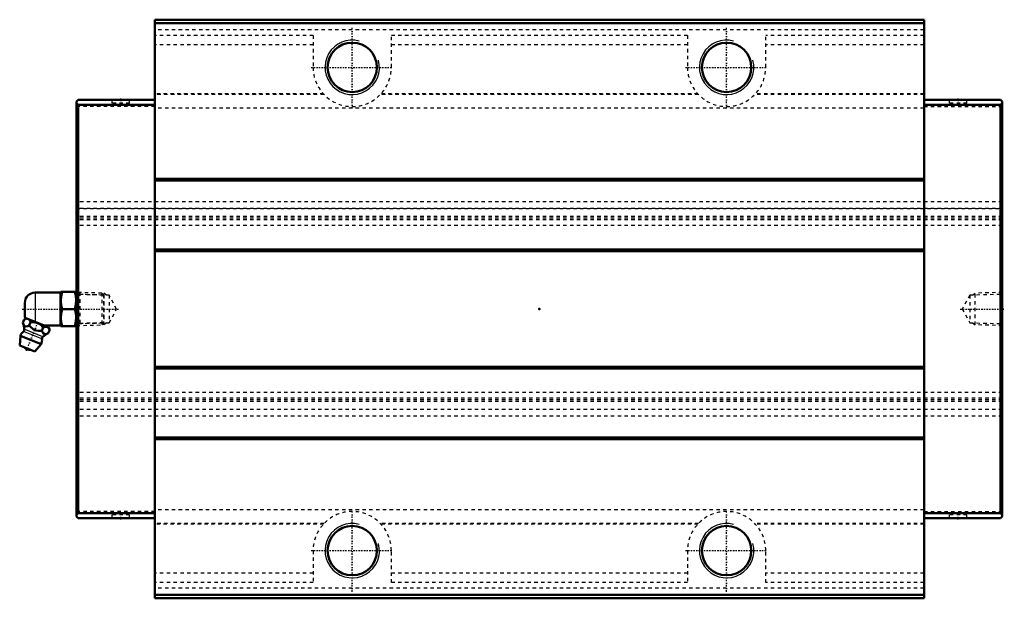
# Model space of a CAD drawing. Header units: millimetres. Extents: x -153 to 137, y -85 to 85.
import ezdxf

# ---------------------------------------------------------------- set-up
doc = ezdxf.new("R2010")
doc.units = ezdxf.units.MM
doc.linetypes.add('Center', pattern=[1.5, 0.45, -0.5, 0.05, -0.5])
doc.linetypes.add('Dashed', pattern=[2, 1, -1])
for name, color, linetype, lineweight in [('2d ConnectionPoints', 7, 'Continuous', 50), ('AM_0', 7, 'Continuous', 50), ('AM_4', 3, 'Continuous', 25), ('AM_5', 3, 'Continuous', 25), ('AM_7', 7, 'Center', 25), ('AM_9', 6, 'Dashed', 25)]:
    doc.layers.add(name, color=color, linetype=linetype, lineweight=lineweight)

# ---------------------------------------------------------------- blocks, each defined once
blk = doc.blocks.new('1_B_PT1_8_SHS_grease_nipple_joint_0_in_SHS65LC1SS_GK__BLOCK_B_PT1_81__4')
at = {"layer": 'AM_0'}
for p, q in [((-140.7, 4.8), (-148.2, 4.8)), ((-140.63, 5), (-140.7, 4.88)), ((-140.7, 4.88), (-140.7, -4.88)), ((-140.63, 5), (-136.07, 5)), ((-136, 4.88), (-136.07, 5)), ((-151.2, 1.8), (-151.2, -1.8)), ((-140.18, 0), (-136.52, 0)), ((-150.61, -2.79), (-151.39, -3.12)), ((-144.22, -5.37), (-151.09, -2.59)), ((-151.79, -4.1), (-151.39, -3.12)), ((-149.91, -4.86), (-149.52, -3.87)), ((-146.17, -6.37), (-145.77, -5.39)), ((-145.63, -4.8), (-140.7, -4.8)), ((-143.89, -6.14), (-144.22, -5.37)), ((-140.7, -4.88), (-140.63, -5)), ((-136.07, -5), (-140.63, -5)), ((-136.07, -5), (-136, -4.88)), ((-152.5, -7.85), (-152.7, -10.68)), ((-146.38, -10.32), (-152.5, -7.85)), ((-144.29, -7.13), (-143.89, -6.14)), ((-148.21, -12.5), (-152.7, -10.68)), ((-148.21, -12.5), (-146.38, -10.32))]:
    blk.add_line(p, q, dxfattribs=at)
for points in [[(-140.18, 5), (-140.52, 3.69), (-140.63, 2.32), (-140.5, 1.16), (-140.18, 0)], [(-136.52, 0), (-136.18, 1.31), (-136.07, 2.68), (-136.2, 3.84), (-136.52, 5)], [(-140.18, 0), (-140.52, -1.31), (-140.63, -2.68), (-140.5, -3.84), (-140.18, -5)], [(-136.52, -5), (-136.18, -3.69), (-136.07, -2.32), (-136.2, -1.16), (-136.52, 0)], [(-151.79, -4.1), (-151.6, -4.5), (-151.38, -4.84), (-150.97, -5.1), (-150.32, -5.02), (-149.91, -4.86)], [(-149.91, -4.86), (-149.62, -5.18), (-148.73, -5.97), (-147.86, -6.33), (-147.19, -6.41), (-146.51, -6.4), (-146.17, -6.37)], [(-145.77, -5.39), (-146.61, -4.6), (-147.71, -4.03), (-148.93, -3.85), (-149.52, -3.87)], [(-143.89, -6.14), (-144.15, -5.66), (-144.51, -5.32), (-145.17, -5.21), (-145.77, -5.39)], [(-146.17, -6.37), (-145.98, -6.77), (-145.76, -7.11), (-145.35, -7.37), (-144.7, -7.29), (-144.29, -7.13)]]:
    blk.add_lwpolyline(points, dxfattribs=at)
for centre, radius, start, end in [((-148.2, 1.8), 3, 90, 180), ((-148.2, -1.8), 3, 180, 195.4404), ((-157.32, -6.41), 6, 4.5497, 22.6392), ((-149.44, -9.09), 3.3, 131.1614, 158), ((-152.14, -6), 0.8, 311.1614, 4.5497), ((-145.36, -8.74), 0.8, 131.4503, 184.8386), ((-141.91, -12.64), 6, 113.3061, 131.4503), ((-149.89, -10.18), 1.82, 214.2344, 281.7656), ((-149.44, -9.09), 3.3, 338, 4.8386)]:
    blk.add_arc(centre, radius, start, end, dxfattribs=at)
at = {"layer": 'AM_4'}
for p, q in [((-148.2, 4.8), (-148.2, -3.76)), ((-146.15, -8.81), (-151.61, -6.6)), ((-145.89, -8.14), (-151.34, -5.94))]:
    blk.add_line(p, q, dxfattribs=at)
at = {"layer": 'AM_5', "linetype": 'Dashed'}
for p, q in [((-136, 4.86), (-135.02, 4.26)), ((-128.02, 4.08), (-135.02, 4.26)), ((-135, 4.86), (-135, -4.86)), ((-136, -4.86), (-135.02, -4.26)), ((-128.02, -4.08), (-135.02, -4.26))]:
    blk.add_line(p, q, dxfattribs=at)
at = {"layer": 'AM_7'}
blk.add_line((-150.73, -12.26), (-147.26, -3.69), dxfattribs=at)
at = {"layer": 'AM_9'}
for p, q in [((-128.58, 4.67), (-136, 4.86)), ((-128, 4.06), (-128.58, 4.67)), ((-128.58, 4.67), (-128.58, -4.67)), ((-128, 4.06), (-128, -4.06)), ((-136, -4.86), (-128.58, -4.67)), ((-128.58, -4.67), (-128, -4.06))]:
    blk.add_line(p, q, dxfattribs=at)
blk.add_lwpolyline([(-149.52, -3.87), (-149.78, -3.39), (-150.14, -3.05), (-150.79, -2.94), (-151.39, -3.12)], dxfattribs=at)
blk = doc.blocks.new('2_SHS65LCSSB_PT1_81_Slide25_55_0_in_SHS65LC1SS_GK__BLOCK_B_PT1_81__4')
at = {"layer": 'AM_0'}
for p, q in [((-113, 85), (-113, -85)), ((113, 85), (-113, 85)), ((113, 84), (-113, 84)), ((113, 85), (113, -85)), ((-136, 61), (-135.5, 61.5)), ((-136, 61), (-136, -61)), ((-113, 61.5), (-135.5, 61.5)), ((113, 61.5), (135.5, 61.5)), ((136, 61), (135.5, 61.5)), ((136, 61), (136, -61)), ((-135.5, 60), (-136, 60.5)), ((-135.5, -60), (-135.5, 60)), ((-113, 60), (-135.5, 60)), ((113, 60), (135.5, 60)), ((135.5, 60), (136, 60.5)), ((135.5, -60), (135.5, 60)), ((113, 38.25), (-113, 38.25)), ((113, 37.75), (-113, 37.75)), ((113, 17.5), (-113, 17.5)), ((113, 17), (-113, 17)), ((113, -17), (-113, -17)), ((113, -17.5), (-113, -17.5)), ((113, -37.75), (-113, -37.75)), ((113, -38.25), (-113, -38.25)), ((-136, -60.5), (-135.5, -60)), ((-113, -60), (-135.5, -60)), ((113, -60), (135.5, -60)), ((136, -60.5), (135.5, -60)), ((-135.5, -61.5), (-136, -61)), ((-113, -61.5), (-135.5, -61.5)), ((113, -61.5), (135.5, -61.5)), ((135.5, -61.5), (136, -61)), ((113, -84), (-113, -84)), ((113, -85), (-113, -85))]:
    blk.add_line(p, q, dxfattribs=at)
for centre in [(-55, 71), (55, 71), (-55, -71), (55, -71)]:
    blk.add_circle(centre, 7.25, dxfattribs=at)
at = {"layer": 'AM_5', "linetype": 'Dashed'}
for p, q in [((-128, -4.66), (-128, 4.66)), ((-127.22, 4.06), (-128, 4.66)), ((127.22, 4.06), (128, 4.66)), ((136, 4.86), (128, 4.66)), ((128, -4.66), (128, 4.66)), ((-127.22, -4.06), (-128, -4.66)), ((127.22, -4.06), (128, -4.66)), ((136, -4.86), (128, -4.66))]:
    blk.add_line(p, q, dxfattribs=at)
at = {"layer": 'AM_5'}
for centre in [(-55, 71), (55, 71), (-55, -71), (55, -71)]:
    blk.add_arc(centre, 8, 75, 15, dxfattribs=at)
at = {"layer": 'AM_7'}
for p, q in [((-55, 58.92), (-55, 83.08)), ((55, 58.92), (55, 83.08)), ((-67.08, 71), (-42.92, 71)), ((42.92, 71), (67.08, 71)), ((-123, 61.55), (-123, 60.45)), ((123, 61.55), (123, 60.45)), ((-151.96, 0), (-123.63, 0)), ((123.63, 0), (136.59, 0)), ((-123, -61.55), (-123, -60.45)), ((-55, -83.08), (-55, -58.93)), ((55, -83.08), (55, -58.93)), ((123, -61.55), (123, -60.45)), ((-67.08, -71), (-42.92, -71)), ((42.92, -71), (67.08, -71))]:
    blk.add_line(p, q, dxfattribs=at)
at = {"layer": 'AM_9'}
for p, q in [((113, 82), (-113, 82)), ((-66.5, 80.39), (-113, 80.39)), ((-66.5, 80.39), (-66.5, 71)), ((-43.5, 71), (-43.5, 80.39)), ((43.5, 80.39), (-43.5, 80.39)), ((43.5, 80.39), (43.5, 71)), ((113, 80.39), (66.5, 80.39)), ((66.5, 71), (66.5, 80.39)), ((-66.5, 77.57), (-113, 77.57)), ((43.5, 77.57), (-43.5, 77.57)), ((113, 77.57), (66.5, 77.57)), ((-125.6, 61.5), (-125.6, 60.5)), ((-120.4, 60.5), (-120.4, 61.5)), ((-63.43, 63.18), (-113, 63.18)), ((-63.26, 63), (-113, 63)), ((46.74, 63), (-46.74, 63)), ((46.57, 63.18), (-46.57, 63.18)), ((113, 63), (63.26, 63)), ((113, 63.18), (63.43, 63.18)), ((120.4, 61.5), (120.4, 60.5)), ((125.6, 60.5), (125.6, 61.5)), ((-113, 59.5), (-136, 59.5)), ((-120.4, 60.5), (-125.6, 60.5)), ((113, 59), (-113, 59)), ((113, 59.5), (136, 59.5)), ((125.6, 60.5), (120.4, 60.5)), ((136, 31.5), (-136, 31.5)), ((136, 29.52), (-136, 29.52)), ((136, 29.51), (-136, 29.51)), ((-136, 29.5), (136, 29.5)), ((136, 27.16), (-136, 27.16)), ((136, 26.7), (-136, 26.7)), ((136, 26.23), (-136, 26.23)), ((136, 24.5), (-136, 24.5)), ((-135.43, 4.27), (-136, 4.86)), ((-126.42, 4.04), (-135.43, 4.27)), ((-135.43, 4.27), (-135.43, -4.27)), ((-124.22, 0), (-126.42, 4.04)), ((-126.42, 4.04), (-126.42, -4.04)), ((126.42, 4.04), (124.22, 0)), ((135.43, 4.27), (126.42, 4.04)), ((126.42, 4.04), (126.42, -4.04)), ((136, 4.86), (135.43, 4.27)), ((135.43, 4.27), (135.43, -4.27)), ((-126.42, -4.04), (-124.22, 0)), ((124.22, 0), (126.42, -4.04)), ((-136, -4.86), (-135.43, -4.27)), ((-135.43, -4.27), (-126.42, -4.04)), ((126.42, -4.04), (135.43, -4.27)), ((135.43, -4.27), (136, -4.86)), ((136, -24.5), (-136, -24.5)), ((136, -26.23), (-136, -26.23)), ((136, -26.7), (-136, -26.7)), ((136, -27.16), (-136, -27.16)), ((136, -29.5), (-136, -29.5)), ((136, -29.51), (-136, -29.51)), ((136, -29.52), (-136, -29.52)), ((136, -31.5), (-136, -31.5)), ((-113, -59.5), (-136, -59.5)), ((-120.4, -60.5), (-125.6, -60.5)), ((-125.6, -60.5), (-125.6, -61.5)), ((-120.4, -61.5), (-120.4, -60.5)), ((113, -59), (-113, -59)), ((113, -59.5), (136, -59.5)), ((125.6, -60.5), (120.4, -60.5)), ((120.4, -60.5), (120.4, -61.5)), ((125.6, -61.5), (125.6, -60.5)), ((-63.26, -63), (-113, -63)), ((-63.43, -63.18), (-113, -63.18)), ((46.74, -63), (-46.74, -63)), ((46.57, -63.18), (-46.57, -63.18)), ((113, -63), (63.26, -63)), ((113, -63.18), (63.43, -63.18)), ((-66.5, -71), (-66.5, -80.39)), ((-43.5, -80.39), (-43.5, -71)), ((43.5, -71), (43.5, -80.39)), ((66.5, -80.39), (66.5, -71)), ((-66.5, -77.57), (-113, -77.57)), ((43.5, -77.57), (-43.5, -77.57)), ((113, -77.57), (66.5, -77.57)), ((-66.5, -80.39), (-113, -80.39)), ((43.5, -80.39), (-43.5, -80.39)), ((113, -80.39), (66.5, -80.39)), ((113, -82), (-113, -82))]:
    blk.add_line(p, q, dxfattribs=at)
for centre, start, end in [((-55, 71), 180, 0), ((55, 71), 180, 0), ((-55, -71), 360, 180), ((55, -71), 360, 180)]:
    blk.add_arc(centre, 11.5, start, end, dxfattribs=at)

msp = doc.modelspace()

# ---------------------------------------------------------------- linework, layer by layer
at = {"layer": '2d ConnectionPoints'}
for p in [(-123, 61.5), (123, 61.5), (-136, 0), (0, 0), (136, 0), (-123, -61.5), (123, -61.5)]:
    msp.add_point(p, dxfattribs=at)

# ---------------------------------------------------------------- block references
for name in ['2_SHS65LCSSB_PT1_81_Slide25_55_0_in_SHS65LC1SS_GK__BLOCK_B_PT1_81__4', '1_B_PT1_8_SHS_grease_nipple_joint_0_in_SHS65LC1SS_GK__BLOCK_B_PT1_81__4']:
    msp.add_blockref(name, (0, 0))

doc.saveas('drawing.dxf')
